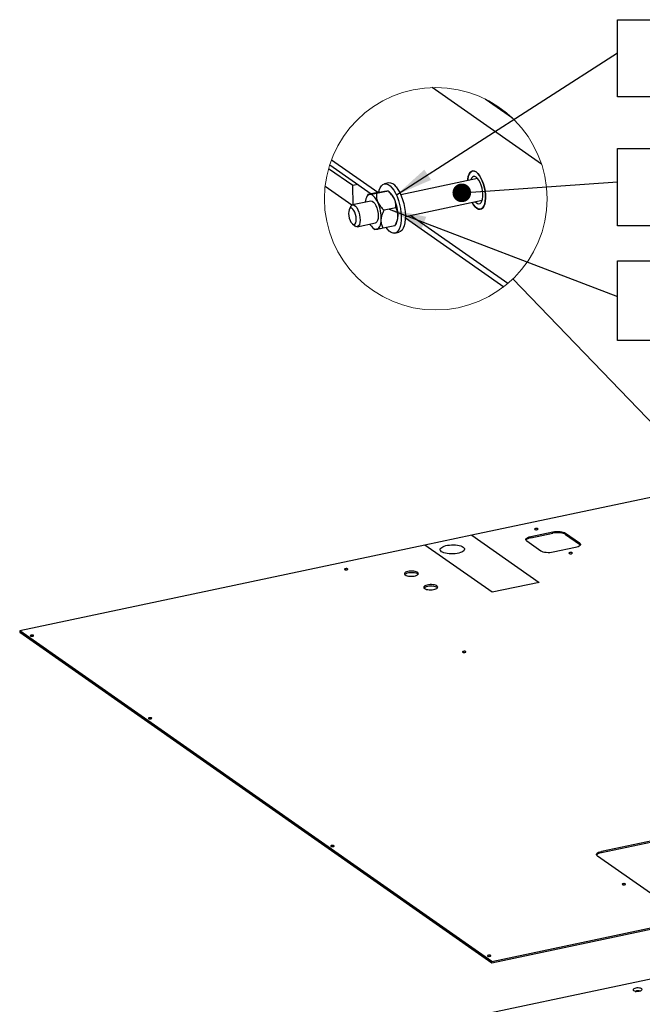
# Model space of a CAD drawing. Header units: millimetres. Extents: x 5 to 589, y 5 to 415.
# Tile 13 of 62: x 78 to 112, y 104 to 157. Entities that reach past the tile are written whole.
import ezdxf

# ---------------------------------------------------------------- set-up
doc = ezdxf.new("R2010")
doc.units = ezdxf.units.MM
doc.layers.add('NOTES', color=6, linetype='Continuous')
doc.layers.add('TRAIT-FORT', color=4, linetype='Continuous', lineweight=25)
doc.styles.add('SLDTEXTSTYLE0', font='TXT', dxfattribs={"width": 0.75})
doc.styles.add('SLDTEXTSTYLE9', font='TXT', dxfattribs={"width": 0.6875})
doc.dimstyles.new('SLDDIMSTYLE2', dxfattribs={"dimtxt": 0.18, "dimasz": 1, "dimexe": 0, "dimexo": 0.0625, "dimgap": 0, "dimtad": 0, "dimtih": 1, "dimtoh": 1, "dimdec": 0, "dimrnd": 1e-09, "dimzin": 0, "dimdsep": 46, "dimtxsty": 'Standard', "dimblk1": 'DOT', "dimblk2": 'DOT', "dimsah": 1, "dimcen": 0.09, "dimadec": 0, "dimazin": 0, "dimtfac": 1, "dimtdec": 0, "dimtofl": 0, "dimtmove": 0, "dimatfit": 3, "dimldrblk": 'DOT', "dimfxl": 0, "dimfrac": 2, "dimtolj": 1, "dimtzin": 0, "dimarcsym": 0})
doc.dimstyles.new('SLDDIMSTYLE3', dxfattribs={"dimtxt": 0.18, "dimasz": 2, "dimexe": 0, "dimexo": 0.0625, "dimgap": 0, "dimtad": 0, "dimtih": 1, "dimtoh": 1, "dimdec": 0, "dimrnd": 1e-09, "dimzin": 0, "dimdsep": 46, "dimtxsty": 'Standard', "dimsah": 1, "dimcen": 0.09, "dimadec": 0, "dimazin": 0, "dimtfac": 2, "dimtdec": 0, "dimtofl": 0, "dimtmove": 0, "dimatfit": 3, "dimfxl": 0, "dimfrac": 2, "dimtolj": 1, "dimtzin": 0, "dimarcsym": 0})
doc.dimstyles.new('SLDDIMSTYLE4', dxfattribs={"dimtxt": 0.18, "dimasz": 2, "dimexe": 0, "dimexo": 0.0625, "dimgap": 0, "dimtad": 0, "dimtih": 1, "dimtoh": 1, "dimdec": 0, "dimrnd": 1e-09, "dimzin": 0, "dimdsep": 46, "dimtxsty": 'Standard', "dimblk1": 'NONE', "dimblk2": 'NONE', "dimsah": 1, "dimcen": 0.09, "dimadec": 0, "dimazin": 0, "dimtfac": 2, "dimtdec": 0, "dimtofl": 0, "dimtmove": 0, "dimatfit": 3, "dimldrblk": 'NONE', "dimfxl": 0, "dimfrac": 2, "dimtolj": 1, "dimtzin": 0, "dimarcsym": 0})

# ---------------------------------------------------------------- blocks, each defined once
blk = doc.blocks.new('_None')
blk = doc.blocks.new('SW_NOTE_23')
at = {"layer": 'NOTES', "color": 0}
for p, q in [((0, -2.365), (0, 1.786)), ((0, 1.786), (42.013, 1.786)), ((42.013, 1.786), (42.013, -2.365)), ((42.013, -2.365), (0, -2.365))]:
    blk.add_line(p, q, dxfattribs=at)
at = {"layer": 'NOTES', "color": 0, "insert": (20.924, 1.503), "char_height": 3.175, "attachment_point": 2, "style": 'SLDTEXTSTYLE0'}
blk.add_mtext('TIGE FILETEE M12-150', dxfattribs=at)
blk = doc.blocks.new('_Dot')
at = {"color": 0, "linetype": 'ByBlock', "lineweight": -2}
blk.add_line((-0.5, 0), (-1, 0), dxfattribs=at)
at = {"color": 0, "linetype": 'ByBlock', "const_width": 0.5}
blk.add_lwpolyline([(-0.25, 0, 1), (0.25, 0, 1)], format="xyb", close=True, dxfattribs=at)
blk = doc.blocks.new('SW_NOTE_24')
at = {"layer": 'NOTES', "color": 0}
for p, q in [((0, -2.365), (0, 1.912)), ((0, 1.912), (29.182, 1.912)), ((29.182, 1.912), (29.182, -2.365)), ((29.182, -2.365), (0, -2.365))]:
    blk.add_line(p, q, dxfattribs=at)
at = {"layer": 'NOTES', "color": 0, "insert": (14.524, 1.569), "char_height": 3.175, "attachment_point": 2, "style": 'SLDTEXTSTYLE9'}
blk.add_mtext('ECROU H M 12', dxfattribs=at)
blk = doc.blocks.new('SW_NOTE_25')
at = {"layer": 'NOTES', "color": 0}
for p, q in [((0, -2.365), (0, 1.786)), ((0, 1.786), (31.069, 1.786)), ((31.069, 1.786), (31.069, -2.365)), ((31.069, -2.365), (0, -2.365))]:
    blk.add_line(p, q, dxfattribs=at)
at = {"layer": 'NOTES', "color": 0, "insert": (15.368, 1.476), "char_height": 3.175, "attachment_point": 2, "style": 'SLDTEXTSTYLE0'}
blk.add_mtext('RONDELLE M 12', dxfattribs=at)

msp = doc.modelspace()

# ---------------------------------------------------------------- linework, layer by layer
at = {"color": 7, "linetype": 'Continuous', "lineweight": 18}
msp.add_circle((100.56957, 146.89014), 5.97379, dxfattribs=at)
at = {"layer": 'TRAIT-FORT', "color": 4, "linetype": 'Continuous', "lineweight": 25}
for p, q in [((106.24823, 148.74497), (100.37318, 152.86107)), ((104.69114, 151.21472), (103.2262, 152.24107)), ((94.87709, 148.70208), (97.09983, 147.14481)), ((97.46102, 147.22116), (94.96847, 148.96746)), ((96.11729, 147.59299), (94.81767, 148.50351)), ((96.05922, 146.53651), (94.6309, 147.5372)), ((96.38066, 147.64867), (96.11729, 147.59299)), ((96.13843, 146.56709), (96.11729, 147.59299)), ((98.03882, 147.73538), (97.81698, 147.68849)), ((102.81612, 147.97866), (98.69232, 147.10695)), ((96.9252, 147.1075), (96.853, 146.9648)), ((97.55199, 147.24039), (96.92547, 147.10795)), ((98.01083, 147.30295), (97.3843, 147.17052)), ((98.0072, 147.3051), (98.01083, 147.30295)), ((98.10402, 147.22925), (98.01065, 147.30564)), ((96.00801, 146.46937), (95.9311, 146.31734)), ((97.08475, 146.76713), (96.10866, 146.5608)), ((98.9405, 145.93289), (103.0643, 146.8046)), ((98.4246, 146.40267), (97.79808, 146.27023)), ((104.43452, 142.33548), (99.21653, 145.99124)), ((96.09594, 145.53753), (96.22781, 145.42962)), ((96.35684, 145.38675), (97.33292, 145.59307)), ((98.37955, 145.43983), (97.75302, 145.30739)), ((98.37982, 145.44027), (98.45201, 145.58298)), ((98.93944, 145.85597), (104.2163, 142.15897)), ((97.201, 145.31853), (97.29437, 145.24213)), ((98.37538, 145.04686), (98.59722, 145.09375)), ((113.7375, 131.1921), (102.51242, 128.81929)), ((105.67025, 128.75153), (106.85708, 129.00241)), ((106.85852, 128.93283), (106.85708, 129.00241)), ((102.51242, 128.81929), (99.98348, 128.28471)), ((102.51242, 128.81929), (106.12203, 126.29037)), ((106.20557, 127.97186), (105.45693, 128.49636)), ((105.67025, 128.75153), (105.67169, 128.68195)), ((105.67169, 128.68195), (106.85852, 128.93283)), ((107.53111, 128.93481), (108.27975, 128.4103)), ((107.53111, 128.93481), (107.53254, 128.86523)), ((107.53254, 128.86523), (108.28119, 128.34073)), ((99.98348, 128.28471), (78.24358, 123.68923)), ((103.59309, 125.75579), (99.98348, 128.28471)), ((108.06643, 128.15513), (106.8796, 127.90426)), ((108.28119, 128.34073), (108.27975, 128.4103)), ((106.12203, 126.29037), (103.59309, 125.75579)), ((103.58227, 105.93679), (78.24358, 123.68923)), ((78.24358, 123.68923), (78.24501, 123.61965)), ((78.24501, 123.61965), (103.58371, 105.86721)), ((118.3893, 113.73051), (109.46049, 111.8431)), ((103.58371, 105.86721), (139.07763, 113.37008)), ((118.39073, 113.66093), (109.46192, 111.77352)), ((113.20922, 108.81209), (109.24717, 111.58793)), ((109.46049, 111.8431), (109.46192, 111.77352)), ((103.58227, 105.93679), (127.54054, 111.0012)), ((134.23345, 109.66942), (78.77419, 97.94619)), ((103.58371, 105.86721), (103.58227, 105.93679))]:
    msp.add_line(p, q, dxfattribs=at)
at = {"layer": 'TRAIT-FORT', "color": 4, "linetype": 'Continuous', "lineweight": 25, "flags": 128}
for points in [[(102.27556, 147.86439), (102.28399, 147.94497), (102.31278, 148.09), (102.35663, 148.2099), (102.41403, 148.30061), (102.48303, 148.35903), (102.56129, 148.38317), (102.64614, 148.3722), (102.73468, 148.32652)], [(102.73468, 148.32652), (102.64614, 148.3722), (102.56129, 148.38317), (102.48303, 148.35903), (102.41403, 148.30061), (102.35663, 148.2099), (102.31278, 148.09), (102.28399, 147.94497), (102.27556, 147.86439)], [(102.74042, 148.0482), (102.66648, 148.08398), (102.59666, 148.08554), (102.53424, 148.05283), (102.48213, 147.98737), (102.44522, 147.90025)], [(102.73468, 148.32652), (102.82391, 148.24766), (102.91079, 148.13831), (102.99235, 148.0022), (103.06581, 147.84397), (103.12869, 147.66899), (103.17884, 147.48324), (103.21454, 147.29303), (103.23458, 147.10484), (103.23829, 146.92508), (103.22553, 146.75988), (103.19674, 146.61486), (103.15289, 146.49495), (103.09549, 146.40424), (103.02649, 146.34583), (102.94823, 146.32169), (102.86338, 146.33265), (102.77484, 146.37834), (102.68561, 146.4572), (102.59873, 146.56654), (102.52373, 146.69033)], [(102.52373, 146.69033), (102.59873, 146.56654), (102.68561, 146.4572), (102.77484, 146.37834), (102.86338, 146.33265), (102.94823, 146.32169), (103.02649, 146.34583), (103.09549, 146.40424), (103.15289, 146.49495), (103.19674, 146.61486), (103.22553, 146.75988), (103.23829, 146.92508), (103.23458, 147.10484), (103.21454, 147.29303), (103.17884, 147.48324), (103.12869, 147.66899), (103.06581, 147.84397), (102.99235, 148.0022), (102.91079, 148.13831), (102.82391, 148.24766), (102.73468, 148.32652)], [(102.6934, 146.7262), (102.73166, 146.6869), (102.80638, 146.63455), (102.87868, 146.61577), (102.94519, 146.63144), (103.00279, 146.68082), (103.0488, 146.7616), (103.08106, 146.87001), (103.09805, 147.00097), (103.09901, 147.14837), (103.08386, 147.30531), (103.05332, 147.46445), (103.00882, 147.61836), (102.95245, 147.75983), (102.88683, 147.88225), (102.81503, 147.9799), (102.74042, 148.0482), (102.74042, 148.0482)], [(97.50784, 147.23106), (97.53535, 147.34182), (97.58745, 147.47661), (97.65343, 147.58116), (97.73149, 147.65261), (97.81949, 147.689), (97.91505, 147.68936), (98.01554, 147.65366), (98.11824, 147.58289), (98.22033, 147.47897)], [(98.44217, 147.52586), (98.54087, 147.39162), (98.6335, 147.23073), (98.71752, 147.04758), (98.79065, 146.84717), (98.85088, 146.63495), (98.89658, 146.41672), (98.92649, 146.19843), (98.93981, 145.98604), (98.93617, 145.78534), (98.91566, 145.6018), (98.87886, 145.44043), (98.82675, 145.30563), (98.76077, 145.20108), (98.68271, 145.12964), (98.59722, 145.09375)], [(97.02448, 147.11167), (96.97419, 147.09663), (96.92791, 147.0659), (96.88644, 147.02002), (96.8505, 146.95977), (96.82068, 146.88618), (96.79749, 146.80051), (96.78182, 146.70793)], [(97.46078, 146.69281), (97.41185, 146.79019), (97.35945, 146.87713), (97.30447, 146.95215), (97.24786, 147.01395), (97.19057, 147.06149), (97.1336, 147.09395), (97.07792, 147.11077), (97.02448, 147.11167)], [(98.22033, 147.47897), (98.31904, 147.34473), (98.41166, 147.18384), (98.49568, 147.00069), (98.56881, 146.80027), (98.62904, 146.58805), (98.67474, 146.36983), (98.70466, 146.15154), (98.71797, 145.93915), (98.71433, 145.73844), (98.69383, 145.5549), (98.65702, 145.39353), (98.60492, 145.25874), (98.53893, 145.15419), (98.46088, 145.08274), (98.37287, 145.04635), (98.27731, 145.04599), (98.17682, 145.08169), (98.07413, 145.15246), (97.97203, 145.25639), (97.90757, 145.34006)], [(96.00801, 146.46937), (96.01602, 146.48411), (96.06559, 146.54139), (96.12567, 146.56299), (96.19247, 146.54758), (96.26181, 146.49611)], [(96.26181, 146.49611), (96.32932, 146.41182), (96.39076, 146.30001), (96.44227, 146.16769), (96.48062, 146.0232), (96.50339, 145.8756), (96.50916, 145.73416), (96.49756, 145.60778), (96.46932, 145.50441), (96.42622, 145.43052), (96.37096, 145.39076), (96.30702, 145.38764), (96.23841, 145.42135), (96.22781, 145.42962)], [(97.08475, 146.76713), (97.09239, 146.76846), (97.15847, 146.75849), (97.2277, 146.71217), (97.29575, 146.63242), (97.35834, 146.52425), (97.41154, 146.39446), (97.45199, 146.2512), (97.47717, 146.10347), (97.48549, 145.96056), (97.47643, 145.83144), (97.45055, 145.72423), (97.40948, 145.64566), (97.35581, 145.60068), (97.33292, 145.59307)], [(96.17869, 146.26385), (96.12144, 146.33739), (96.06243, 146.37919), (96.00642, 146.38588), (95.95798, 146.35689), (95.921, 146.29459), (95.8985, 146.20402), (95.8923, 146.09251), (95.90289, 145.96911), (95.92943, 145.84381), (95.96976, 145.72675), (96.0206, 145.62743), (96.07786, 145.55389), (96.13687, 145.51208), (96.19288, 145.5054), (96.24132, 145.53439), (96.2783, 145.59669), (96.3008, 145.68726), (96.307, 145.79876), (96.2964, 145.92217), (96.26987, 146.04747), (96.22954, 146.16453), (96.17869, 146.26385)], [(97.02938, 145.52891), (97.05822, 145.48308), (97.1132, 145.40806), (97.16982, 145.34625), (97.2271, 145.29872), (97.28407, 145.26626), (97.33975, 145.24944), (97.3932, 145.24854)], [(97.3932, 145.24854), (97.44348, 145.26358), (97.48976, 145.2943), (97.53122, 145.34019), (97.56718, 145.40044), (97.597, 145.47403), (97.62017, 145.5597), (97.63631, 145.65599), (97.64514, 145.76124)], [(105.88734, 129.13354), (105.90928, 129.12371), (105.94005, 129.11795), (105.97494, 129.11713), (106.00866, 129.12138), (106.03607, 129.13005), (106.05299, 129.14182), (106.05685, 129.15491), (106.04706, 129.16731), (106.02511, 129.17714), (105.99435, 129.1829), (105.95945, 129.18372), (105.92573, 129.17948), (105.89833, 129.1708), (105.88141, 129.15903), (105.87755, 129.14595), (105.88734, 129.13354)], [(106.85708, 129.00241), (106.94806, 129.0176), (107.0444, 129.02601), (107.1424, 129.02731), (107.23828, 129.02146), (107.32836, 129.00866), (107.40918, 128.98943), (107.47764, 128.96449), (107.53111, 128.93481)], [(105.45693, 128.49636), (105.42052, 128.52965), (105.40255, 128.56526), (105.40373, 128.60183), (105.424, 128.63795), (105.46258, 128.67223), (105.518, 128.70336), (105.58812, 128.73013), (105.67025, 128.75153)], [(105.67169, 128.68195), (105.58956, 128.66056), (105.51944, 128.63378), (105.46402, 128.60265), (105.42543, 128.56837), (105.41022, 128.54523)], [(107.53254, 128.86523), (107.47908, 128.89491), (107.41062, 128.91985), (107.32979, 128.93909), (107.23971, 128.95188), (107.14383, 128.95774), (107.04584, 128.95644), (106.9495, 128.94803), (106.85852, 128.93283)], [(100.87701, 127.93789), (100.83527, 127.97436), (100.81052, 128.01319), (100.80344, 128.05332), (100.81422, 128.09365), (100.84256, 128.13308), (100.8877, 128.17054), (100.94841, 128.205), (101.02301, 128.23553), (101.10949, 128.26129), (101.20549, 128.28159), (101.30837, 128.29585), (101.41535, 128.30371), (101.52349, 128.30493), (101.62985, 128.2995), (101.73153, 128.28755), (101.82576, 128.26942), (101.90996, 128.2456), (101.98184, 128.21673), (102.03943, 128.18361), (102.08117, 128.14713), (102.10592, 128.1083), (102.113, 128.06818), (102.10222, 128.02785), (102.07388, 127.98841), (102.02874, 127.95095), (101.96804, 127.91649), (101.89343, 127.88596), (101.80695, 127.8602), (101.71095, 127.83991), (101.60807, 127.82564), (101.50109, 127.81779), (101.39295, 127.81656), (101.28659, 127.82199), (101.18491, 127.83394), (101.09068, 127.85207), (101.00648, 127.8759), (100.9346, 127.90476), (100.87701, 127.93789)], [(106.8796, 127.90426), (106.78862, 127.88906), (106.69228, 127.88065), (106.59429, 127.87935), (106.49841, 127.88521), (106.40832, 127.898), (106.3275, 127.91723), (106.25904, 127.94217), (106.20557, 127.97186)], [(108.27975, 128.4103), (108.31617, 128.37702), (108.33413, 128.34141), (108.33296, 128.30484), (108.31269, 128.26872), (108.2741, 128.23444), (108.21868, 128.20331), (108.14856, 128.17653), (108.06643, 128.15513)], [(108.3279, 128.29185), (108.3176, 128.30744), (108.28119, 128.34073)], [(107.73015, 127.84246), (107.7521, 127.83263), (107.78286, 127.82686), (107.81776, 127.82604), (107.85148, 127.83029), (107.87888, 127.83896), (107.8958, 127.85074), (107.89966, 127.86382), (107.88987, 127.87622), (107.86793, 127.88605), (107.83716, 127.89182), (107.80227, 127.89264), (107.76855, 127.88839), (107.74114, 127.87972), (107.72422, 127.86794), (107.72036, 127.85486), (107.73015, 127.84246)], [(95.68283, 126.97647), (95.70478, 126.96664), (95.73554, 126.96087), (95.77044, 126.96005), (95.80416, 126.9643), (95.83156, 126.97297), (95.84848, 126.98475), (95.85234, 126.99783), (95.84256, 127.01023), (95.82061, 127.02006), (95.78985, 127.02583), (95.75495, 127.02665), (95.72123, 127.0224), (95.69383, 127.01373), (95.67691, 127.00196), (95.67305, 126.98887), (95.68283, 126.97647)], [(98.93019, 126.68605), (98.97511, 126.66167), (99.03349, 126.64172), (99.1026, 126.62714), (99.1792, 126.6186), (99.25972, 126.6165), (99.3404, 126.62094), (99.41745, 126.63172), (99.48727, 126.64832), (99.54661, 126.66998), (99.59268, 126.69568), (99.62334, 126.72421), (99.63714, 126.75425), (99.63345, 126.7844), (99.61243, 126.81323), (99.57508, 126.8394), (99.52312, 126.86169), (99.45901, 126.87906), (99.38572, 126.89069), (99.30669, 126.89604), (99.22562, 126.89486), (99.1463, 126.88721), (99.07242, 126.87344), (99.00746, 126.8542), (98.95445, 126.83038), (98.91585, 126.8031), (98.89349, 126.77364), (98.88841, 126.74337), (98.90084, 126.71371), (98.93019, 126.68605)], [(98.90054, 126.71411), (98.904, 126.71898), (98.93465, 126.74752), (98.98073, 126.77322), (99.04006, 126.79487), (99.10989, 126.81148), (99.18694, 126.82225), (99.26761, 126.8267), (99.34813, 126.8246), (99.42474, 126.81605), (99.49384, 126.80147), (99.55222, 126.78152), (99.59714, 126.75715)], [(99.59714, 126.75715), (99.6265, 126.72948), (99.62679, 126.72908)], [(99.96678, 125.95981), (100.0117, 125.93544), (100.07007, 125.91549), (100.13918, 125.9009), (100.21579, 125.89236), (100.29631, 125.89026), (100.37698, 125.8947), (100.45403, 125.90548), (100.52385, 125.92208), (100.58319, 125.94374), (100.62927, 125.96944), (100.65992, 125.99798), (100.67373, 126.02802), (100.67003, 126.05816), (100.64902, 126.08699), (100.61166, 126.11316), (100.55971, 126.13546), (100.49559, 126.15282), (100.4223, 126.16445), (100.34328, 126.16981), (100.26221, 126.16863), (100.18288, 126.16097), (100.10901, 126.1472), (100.04405, 126.12796), (99.99103, 126.10414), (99.95244, 126.07686), (99.93008, 126.0474), (99.92499, 126.01713), (99.93742, 125.98747), (99.96678, 125.95981)], [(99.93713, 125.98788), (99.94058, 125.99274), (99.97123, 126.02128), (100.01731, 126.04698), (100.07665, 126.06864), (100.14647, 126.08524), (100.22352, 126.09602), (100.30419, 126.10046), (100.38471, 126.09836), (100.46132, 126.08982), (100.53043, 126.07523), (100.5888, 126.05529), (100.63372, 126.03091)], [(100.63372, 126.03091), (100.66308, 126.00325), (100.66337, 126.00285)], [(78.82322, 123.41261), (78.84517, 123.40278), (78.87593, 123.39701), (78.91083, 123.39619), (78.94455, 123.40044), (78.97195, 123.40911), (78.98888, 123.42089), (78.99274, 123.43397), (78.98295, 123.44637), (78.961, 123.4562), (78.93024, 123.46197), (78.89534, 123.46279), (78.86162, 123.45854), (78.83422, 123.44987), (78.8173, 123.43809), (78.81344, 123.42501), (78.82322, 123.41261)], [(102.01751, 122.53836), (102.03945, 122.52853), (102.07022, 122.52276), (102.10511, 122.52194), (102.13883, 122.52619), (102.16624, 122.53486), (102.18316, 122.54664), (102.18702, 122.55972), (102.17723, 122.57212), (102.15528, 122.58195), (102.12452, 122.58772), (102.08962, 122.58854), (102.0559, 122.58429), (102.0285, 122.57562), (102.01158, 122.56385), (102.00772, 122.55076), (102.01751, 122.53836)], [(85.1579, 118.9745), (85.17984, 118.96467), (85.21061, 118.9589), (85.2455, 118.95808), (85.27922, 118.96233), (85.30663, 118.971), (85.32355, 118.98278), (85.32741, 118.99586), (85.31762, 119.00826), (85.29567, 119.01809), (85.26491, 119.02386), (85.23001, 119.02468), (85.1963, 119.02043), (85.16889, 119.01176), (85.15197, 118.99998), (85.14811, 118.9869), (85.1579, 118.9745)], [(94.94785, 112.1156), (94.96979, 112.10577), (95.00056, 112.10001), (95.03545, 112.09919), (95.06917, 112.10343), (95.09658, 112.11211), (95.1135, 112.12388), (95.11736, 112.13696), (95.10757, 112.14937), (95.08562, 112.1592), (95.05486, 112.16496), (95.01996, 112.16578), (94.98625, 112.16153), (94.95884, 112.15286), (94.94192, 112.14109), (94.93806, 112.128), (94.94785, 112.1156)], [(109.24717, 111.58793), (109.21075, 111.62122), (109.19279, 111.65683), (109.19396, 111.6934), (109.21423, 111.72952), (109.25282, 111.7638), (109.30824, 111.79493), (109.37836, 111.8217), (109.46049, 111.8431)], [(109.46192, 111.77352), (109.37979, 111.75213), (109.30967, 111.72535), (109.25425, 111.69422), (109.21567, 111.65994), (109.20045, 111.6368)], [(110.58264, 110.06355), (110.60459, 110.05372), (110.63535, 110.04796), (110.67025, 110.04713), (110.70397, 110.05138), (110.73137, 110.06006), (110.74829, 110.07183), (110.75215, 110.08491), (110.74236, 110.09731), (110.72042, 110.10715), (110.68965, 110.11291), (110.65476, 110.11373), (110.62104, 110.10948), (110.59363, 110.10081), (110.57671, 110.08904), (110.57285, 110.07595), (110.58264, 110.06355)], [(103.35569, 106.22502), (103.37763, 106.21519), (103.4084, 106.20942), (103.44329, 106.2086), (103.47701, 106.21285), (103.50442, 106.22152), (103.52134, 106.2333), (103.5252, 106.24638), (103.51541, 106.25878), (103.49346, 106.26862), (103.4627, 106.27438), (103.4278, 106.2752), (103.39408, 106.27095), (103.36668, 106.26228), (103.34976, 106.25051), (103.3459, 106.23742), (103.35569, 106.22502)], [(111.19052, 104.37834), (111.22785, 104.35931), (111.27805, 104.34499), (111.33738, 104.33646), (111.40145, 104.33433), (111.46551, 104.33877), (111.52481, 104.34945), (111.57494, 104.36557), (111.61218, 104.38595), (111.63379, 104.40907), (111.63815, 104.43321), (111.62494, 104.45658), (111.59514, 104.47746), (111.55097, 104.49429), (111.49569, 104.50582), (111.4334, 104.5112), (111.36874, 104.51004), (111.30648, 104.50241), (111.25126, 104.48888), (111.20716, 104.47046), (111.17745, 104.4485), (111.16435, 104.42465), (111.16881, 104.40067), (111.19052, 104.37834)], [(111.52348, 104.31635), (111.52304, 104.31985), (111.50999, 104.33639), (111.48073, 104.3495), (111.43971, 104.35719), (111.39318, 104.35828), (111.34822, 104.35261), (111.31168, 104.34105), (111.28912, 104.32535), (111.28398, 104.30791), (111.29401, 104.29364)]]:
    msp.add_lwpolyline(points, dxfattribs=at)
at = {"layer": 'TRAIT-FORT', "color": 4, "linetype": 'Continuous', "lineweight": 25}
for centre, radius, start, end in [((98.06757, 147.29773), 0.43859, 31.340917, 93.758763), ((97.44086, 146.50538), 0.98171, 22.45657, 47.506214), ((95.53816, 145.82828), 2.10804, 358.177559, 24.211609), ((96.42545, 146.01585), 2.1081, 358.177764, 24.211051), ((97.65919, 145.94915), 0.8733, 335.209787, 359.978234)]:
    msp.add_arc(centre, radius, start, end, dxfattribs=at)
for points, knots in [([(97.02448, 147.11167), (97.0207, 147.11112), (96.99684, 147.10769), (96.96942, 147.1098), (96.93008, 147.09717), (96.926, 147.10671), (96.92547, 147.10795)], [0, 0, 0, 0, 0.11142384, 0.70487397, 0.96144348, 1, 1, 1, 1]), ([(97.3843, 147.17052), (97.33247, 147.16153), (97.24305, 147.14603), (97.12315, 147.12606), (97.05494, 147.11611), (97.02448, 147.11167)], [0, 0, 0, 0, 0.432823, 0.74672038, 1, 1, 1, 1]), ([(97.3843, 147.17052), (97.38223, 147.10194), (97.37793, 146.95952), (97.41516, 146.79823), (97.4526, 146.7117), (97.46078, 146.69281)], [0, 0, 0, 0, 0.42063809, 0.87353615, 1, 1, 1, 1]), ([(97.55199, 147.24039), (97.58584, 147.24628), (97.66483, 147.26004), (97.78073, 147.27948), (97.86686, 147.29303), (97.90784, 147.29869), (97.91182, 147.29924)], [0, 0, 0, 0, 0.28269953, 0.65964591, 0.96694378, 1, 1, 1, 1]), ([(97.91182, 147.29924), (97.9316, 147.3021), (97.96194, 147.30648), (97.99255, 147.30721), (98.00321, 147.30746)], [0, 0, 0, 0, 0.6520442, 1, 1, 1, 1]), ([(98.34813, 146.88038), (98.30346, 146.95859), (98.21302, 147.11696), (98.07877, 147.24045), (98.01083, 147.30295)], [0, 0, 0, 0, 0.49387102, 1, 1, 1, 1]), ([(97.46078, 146.69281), (97.50544, 146.6146), (97.59588, 146.45623), (97.73013, 146.33274), (97.79808, 146.27023)], [0, 0, 0, 0, 0.49386912, 1, 1, 1, 1]), ([(98.4246, 146.40267), (98.42667, 146.47125), (98.43097, 146.61367), (98.39375, 146.77496), (98.3563, 146.86149), (98.34813, 146.88038)], [0, 0, 0, 0, 0.42063773, 0.87353393, 1, 1, 1, 1]), ([(97.64514, 145.76124), (97.65718, 145.84854), (97.68167, 146.02612), (97.75884, 146.18796), (97.79808, 146.27023)], [0, 0, 0, 0, 0.49161923, 1, 1, 1, 1]), ([(98.53249, 145.94882), (98.52045, 145.86152), (98.49595, 145.68395), (98.41878, 145.5221), (98.37955, 145.43983)], [0, 0, 0, 0, 0.4916208, 1, 1, 1, 1]), ([(98.4246, 146.40267), (98.45212, 146.34268), (98.5094, 146.21781), (98.53515, 146.05998), (98.53297, 145.9688), (98.53249, 145.94882)], [0, 0, 0, 0, 0.41925205, 0.87267526, 1, 1, 1, 1]), ([(97.75302, 145.30739), (97.7255, 145.36738), (97.66821, 145.49225), (97.64247, 145.65009), (97.64466, 145.74126), (97.64514, 145.76124)], [0, 0, 0, 0, 0.4192529, 0.872675, 1, 1, 1, 1]), ([(97.3932, 145.24854), (97.38942, 145.24799), (97.36553, 145.24452), (97.33871, 145.24753), (97.29957, 145.23368), (97.29565, 145.2419), (97.2955, 145.24219)], [0, 0, 0, 0, 0.11474653, 0.72589347, 0.99011394, 1, 1, 1, 1]), ([(97.75302, 145.30739), (97.70119, 145.2984), (97.61177, 145.2829), (97.49187, 145.26293), (97.42366, 145.25298), (97.3932, 145.24854)], [0, 0, 0, 0, 0.43281386, 0.7467163, 1, 1, 1, 1])]:
    msp.add_open_spline(points, degree=3, knots=knots, dxfattribs=at)

# ---------------------------------------------------------------- block references
at = {"layer": 'NOTES', "color": 211}
for name, p in [('SW_NOTE_25', (110.31447, 154.71698)), ('SW_NOTE_23', (110.31447, 147.79874)), ('SW_NOTE_24', (110.31447, 141.63522))]:
    msp.add_blockref(name, p, dxfattribs=at)

# ---------------------------------------------------------------- leaders
at = {"color": 7, "linetype": 'Continuous', "lineweight": 18, "has_arrowhead": 0}
msp.add_leader([(104.71222, 142.58649), (164.84516, 80.11113)], dimstyle='SLDDIMSTYLE4', dxfattribs=at)
at = {"layer": 'NOTES', "color": 211}
for points, dimstyle in [([(98.45561, 147.0932), (110.31447, 154.71698)], 'SLDDIMSTYLE3'), ([(101.96789, 147.2065), (110.31447, 147.79874)], 'SLDDIMSTYLE2'), ([(98.07459, 146.32869), (110.31447, 141.63522)], 'SLDDIMSTYLE3')]:
    msp.add_leader(points, dimstyle=dimstyle, dxfattribs=at)

doc.saveas('drawing.dxf')
